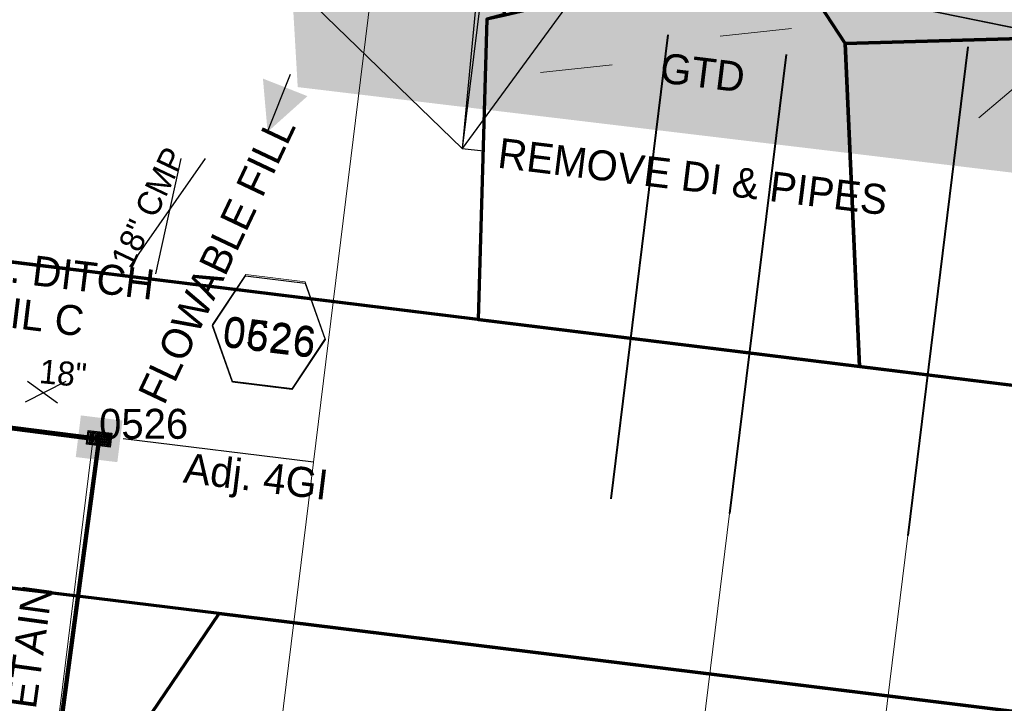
# Model space of a CAD drawing. Extents: x 1160061 to 2574774, y 200346 to 1150371.
# Tile 39 of 123: x 2482839 to 2483003, y 365908 to 366023. Entities that reach past the tile are written whole.
import ezdxf
from ezdxf.enums import TextEntityAlignment as Align

# ---------------------------------------------------------------- set-up
doc = ezdxf.new("R2010")
doc.units = 0
doc.header["$MEASUREMENT"] = 0
doc.linetypes.add('DGN Style 2', pattern=[29.296317, 17.57779, -11.718527])
for name, color, linetype, lineweight in [('Exist Earthen Structure Ditch Cogo Point CELL', 5, 'Continuous', 13), ('Exist Plan Preparation Drainage Notes Label', 31, 'Continuous', 30), ('Exist Plan Preparation Watershed Blue', 5, 'Continuous', 30), ('Exist Structure Minor Pipes RCP 15 Inch Text', 30, 'Continuous', 13), ('Prop Drainage Structure Box Number Symbol CELL', 9, 'Continuous', 30), ('Prop Drainage Structure Drop Inlet Grate 2 Adjust CELL', 7, 'Continuous', 30), ('Prop Drainage Structure Drop Inlet Grate 2 Adjust Label', 9, 'Continuous', 30), ('Prop Drainage Structure Flowable Fill Label', 101, 'Continuous', 30), ('Prop Drainage Structure Pipe RCP 15in Class III', 9, 'Continuous', 211), ('Prop Drainage Structure Pipe Removal Label', 9, 'Continuous', 30), ('Prop Drainage Structure Plot Symbol 20 Scale', 9, 'DGN Style 2', 13), ('Prop Drainage Structure Plot Symbol 50 Scale', 9, 'DGN Style 2', 13), ('Prop Drainage Structure Retain Label', 9, 'Continuous', 30), ('Prop Earthen Structure Ditch Flow Line', 6, 'Rdy Ditch Special Prp', 30), ('Prop Plan Preparation Grade to Drain Arrows CELL', 7, 'Continuous', 13), ('Prop Plan Preparation Grade to Drain Arrows Label', 9, 'Continuous', 30), ('Prop Plan Preparation Watershed Pre Construction', 131, 'Continuous', 30)]:
    doc.layers.add(name, color=color, linetype=linetype, lineweight=lineweight)
for name, color, linetype, lineweight, plot in [('Scratch_Level_5', 6, 'Continuous', 0, False), ('Scratch_Level_6', 30, 'Continuous', 0, False), ('Scratch_Level_7', 9, 'Continuous', 0, False), ('Scratch_Level_8', 171, 'Continuous', 0, False), ('Scratch_Level_9', 9, 'Continuous', 0, False)]:
    doc.layers.add(name, color=color, linetype=linetype, lineweight=lineweight, plot=plot)
doc.styles.add('Style-font001', font='font001.shx')
doc.styles.add('Style-font041', font='font041.shx')
doc.styles.add('Style-GEOMETRICFUTURA_211_M_L', font='GEOMETRICFUTURA_211_M_L.shx')
doc.linetypes.add('Rdy Ditch Special Prp', pattern='A,0.55,-0.2,[22,dgnlstyle-RdylsE.shx,S=0.001111,R=0,X=0,Y=0],-0.2,0.55', length=1.5)
doc.dimstyles.new('erosion_control', dxfattribs={"dimtxt": 4.99999, "dimasz": 9.99998, "dimexe": 2.499995, "dimexo": 2.499995, "dimgap": 2.499995, "dimtad": 0, "dimtih": 1, "dimtoh": 1, "dimzin": 3, "dimdsep": 46, "dimtxsty": 'Style-GEOMETRICFUTURA_211_M_L', "dimcen": 0.09, "dimaunit": 1, "dimadec": 4, "dimazin": 3, "dimtfac": 1, "dimtofl": 0, "dimtmove": 0, "dimatfit": 1, "dimfxl": 1, "dimtzin": 3, "dimlwd": 106, "dimarcsym": 0})

# ---------------------------------------------------------------- blocks, each defined once
blk = doc.blocks.new('PROP TERMINATOR ARROW_137')
at = {"layer": 'Prop Plan Preparation Grade to Drain Arrows CELL', "extrusion": (0, 0, -1)}
blk.add_solid([(5.710468, 0.950265), (0, 0), (4.99999, 0), (5.710468, -0.950265)], dxfattribs=at)
blk = doc.blocks.new('PROP PLAN PREPARATION GRADE TO DRAIN ARROWS_3')
at = {"layer": 'Prop Plan Preparation Grade to Drain Arrows CELL'}
blk.add_line((-7.00001, 0), (4.99999, 0), dxfattribs=at)
blk.add_blockref('PROP TERMINATOR ARROW_137', (4.99999, 0), dxfattribs=at)
blk = doc.blocks.new('PROP TERMINATOR ARROW_228')
at = {"layer": 'Prop Plan Preparation Grade to Drain Arrows CELL'}
blk.add_solid([(-5.710468, 0.950265), (0, 0), (-4.99999, 0), (-5.710468, -0.950265)], dxfattribs=at)
blk = doc.blocks.new('PROP PLAN PREPARATION GRADE TO DRAIN ARROWS_58')
at = {"layer": 'Prop Plan Preparation Grade to Drain Arrows CELL'}
blk.add_line((-7.00001, 0), (4.99999, 0), dxfattribs=at)
blk.add_blockref('PROP TERMINATOR ARROW_228', (4.99999, 0), dxfattribs=at)
blk = doc.blocks.new('PROP TERMINATOR ARROW_230')
at = {"layer": 'Prop Plan Preparation Grade to Drain Arrows CELL'}
blk.add_solid([(-5.710468, 0.950265), (0, 0), (-4.99999, 0), (-5.710468, -0.950265)], dxfattribs=at)
blk = doc.blocks.new('PROP PLAN PREPARATION GRADE TO DRAIN ARROWS_60')
at = {"layer": 'Prop Plan Preparation Grade to Drain Arrows CELL'}
blk.add_line((-7.00001, 0), (4.99999, 0), dxfattribs=at)
blk.add_blockref('PROP TERMINATOR ARROW_230', (4.99999, 0), dxfattribs=at)
blk = doc.blocks.new('PROP DRAINAGE STRUCTURE DROP INLET GRATE 2 ADJUST_4')
at = {"layer": 'Prop Drainage Structure Drop Inlet Grate 2 Adjust CELL', "flags": 128}
for points in [[(-2, 1.16665), (2, 1.16665), (2, -1.16665), (-2, -1.16665), (-2, 1.16665)], [(-1.9375, 1.10415), (1.9375, 1.10415), (1.9375, -1.10415), (-1.9375, -1.10415), (-1.9375, 1.10415)], [(-1.9271, 1.09375), (-0.0104, 1.09375), (-0.0104, -1.09375), (-1.9271, -1.09375), (-1.9271, 1.09375)], [(-1.7604, 0.91145), (-1.5833, 0.91145), (-1.5833, -0.91145), (-1.7604, -0.91145), (-1.7604, 0.91145)], [(-1.4635, 0.91145), (-1.2864, 0.91145), (-1.2864, -0.91145), (-1.4635, -0.91145), (-1.4635, 0.91145)], [(-1.1666, 0.91145), (-0.9895, 0.91145), (-0.9895, -0.91145), (-1.1666, -0.91145), (-1.1666, 0.91145)], [(-0.8697, 0.91145), (-0.6926, 0.91145), (-0.6926, -0.91145), (-0.8697, -0.91145), (-0.8697, 0.91145)], [(-0.5728, 0.91145), (-0.3957, 0.91145), (-0.3957, -0.91145), (-0.5728, -0.91145), (-0.5728, 0.91145)], [(-0.276, 0.91145), (-0.0989, 0.91145), (-0.0989, -0.91145), (-0.276, -0.91145), (-0.276, 0.91145)], [(0.0104, 1.09375), (1.9271, 1.09375), (1.9271, -1.09375), (0.0104, -1.09375), (0.0104, 1.09375)], [(0.0989, 0.91145), (0.276, 0.91145), (0.276, -0.91145), (0.0989, -0.91145), (0.0989, 0.91145)], [(0.3958, 0.91145), (0.5729, 0.91145), (0.5729, -0.91145), (0.3958, -0.91145), (0.3958, 0.91145)], [(0.6926, 0.91145), (0.8697, 0.91145), (0.8697, -0.91145), (0.6926, -0.91145), (0.6926, 0.91145)], [(0.9895, 0.91145), (1.1666, 0.91145), (1.1666, -0.91145), (0.9895, -0.91145), (0.9895, 0.91145)], [(1.2864, 0.91145), (1.4635, 0.91145), (1.4635, -0.91145), (1.2864, -0.91145), (1.2864, 0.91145)], [(1.5833, 0.91145), (1.7604, 0.91145), (1.7604, -0.91145), (1.5833, -0.91145), (1.5833, 0.91145)]]:
    blk.add_lwpolyline(points, dxfattribs=at)
at = {"layer": 'Prop Drainage Structure Plot Symbol 20 Scale'}
blk.add_solid([(-2.00004, 2.00004), (2.00004, 2.00004), (-2.00004, -2.00004), (2.00004, -2.00004)], dxfattribs=at)
at = {"layer": 'Prop Drainage Structure Plot Symbol 50 Scale', "extrusion": (0, 0, -1)}
blk.add_solid([(3.5, 3.5), (-3.5, 3.5), (3.5, -3.5), (-3.5, -3.5)], dxfattribs=at)
blk = doc.blocks.new('PROP DRAINAGE STRUCTURE BOX NUMBER SYMBOL_295')
at = {"layer": 'Scratch_Level_7', "flags": 128}
blk.add_lwpolyline([(-5.000009, 8.944294), (5.000009, 8.944294), (9.47214, 0), (5.000009, -8.944294), (-5.000009, -8.944294), (-9.47214, 0), (-5.000009, 8.944294)], dxfattribs=at)
at = {"layer": 'Scratch_Level_7', "insert": (0.282585, -0.827124), "char_height": 4.99999, "attachment_point": 5, "line_spacing_factor": 0.6, "style": 'Style-GEOMETRICFUTURA_211_M_L'}
blk.add_mtext('\\T1.051;0526', dxfattribs=at)
blk = doc.blocks.new('PROP DRAINAGE STRUCTURE BOX NUMBER SYMBOL_296')
at = {"layer": 'Prop Drainage Structure Box Number Symbol CELL', "flags": 128}
blk.add_lwpolyline([(-5.000009, 8.944294), (5.000009, 8.944294), (9.47214, 0), (5.000009, -8.944294), (-5.000009, -8.944294), (-9.47214, 0), (-5.000009, 8.944294)], dxfattribs=at)
at = {"layer": 'Prop Drainage Structure Box Number Symbol CELL', "insert": (0.282585, -0.827124), "char_height": 4.99999, "attachment_point": 5, "line_spacing_factor": 0.6, "style": 'Style-GEOMETRICFUTURA_211_M_L'}
blk.add_mtext('\\T1.051;0626', dxfattribs=at)

msp = doc.modelspace()

# ---------------------------------------------------------------- hatches: boundary and pattern name
at = {"layer": 'Scratch_Level_6'}
msp.add_hatch(color=256, dxfattribs=at).paths.add_polyline_path([(2483721.98, 365909.88), (2483546.8, 365927.24), (2483367.18, 365953.59), (2483252.8, 365967.27), (2483075.57, 365988.47), (2482885.08, 366011.26), (2482880.97, 366081.83), (2482929.15, 366106.71), (2482966.96, 366131.02), (2482987.28, 366157.32), (2483031.5, 366191.41), (2483081.26, 366218.97), (2483108.54, 366250.27), (2483220.18, 366344.4), (2483343.72, 366408.27), (2483468.57, 366411.46), (2483535.49, 366392), (2483613, 366363.43), (2483686.88, 366313.33), (2483728.72, 366244.73), (2483747.22, 366184.86), (2483747.07, 366108.25), (2483730.27, 365971.7)])

# ---------------------------------------------------------------- linework, layer by layer
at = {"layer": 'Exist Earthen Structure Ditch Cogo Point CELL', "lineweight": 30}
for p, q in [((2482857.04, 365981.3), (2482869.67, 365999.35)), ((2482861.39, 365980.12), (2482865.64, 365999.37)), ((2482846.36, 365962.13), (2482839.55, 365958.69)), ((2482839.96, 365962.2), (2482844.96, 365958.6))]:
    msp.add_line(p, q, dxfattribs=at)
at = {"layer": 'Exist Plan Preparation Drainage Notes Label'}
msp.add_solid([(2482880.05, 366003.78), (2482886.71, 366009.75), (2482879.27, 366012.68)], dxfattribs=at)
at = {"layer": 'Exist Plan Preparation Watershed Blue', "color": 5, "linetype": 'Continuous', "lineweight": 70, "flags": 128}
msp.add_lwpolyline([(2483096.86, 366107.01), (2483085.03, 366098.35), (2483074.29, 366090.89), (2483063.71, 366083.91), (2483054.36, 366078.07), (2483045.9, 366073.03), (2483039.15, 366069.19), (2483032.38, 366065.5), (2483022.09, 366060.16), (2483005.8, 366052.37), (2482990.74, 366045.85), (2482981.09, 366042.01), (2482964.99, 366036.17), (2482965.49, 366035.4), (2482965.49, 366035.4), (2482976.47, 366018.55), (2483049, 366020.62), (2483097.13, 366013.01)], dxfattribs=at)
for points in [[(2482915.23, 365972.49), (2482857.54, 365979.59), (2482642.88, 366006), (2482659.23, 366052.34), (2482748.8, 366042.16), (2482762.82, 366041.08), (2482777.98, 366040.17), (2482789.04, 366039.7), (2482800.02, 366039.39), (2482809.08, 366039.54), (2482820.46, 366039.35), (2482828.9, 366039.56), (2482836.73, 366039.87), (2482843.13, 366040.47), (2482851.54, 366040.79), (2482856.06, 366041.16), (2482884.21, 366044.83), (2482913.53, 366050.06), (2482916.62, 366036.54), (2482919.6, 366023.39), (2482916.65, 366022.57), (2482915.23, 365972.49)], [(2482978.88, 365964.66), (2482976.47, 366018.55), (2482964.99, 366036.17), (2482959.65, 366034.38), (2482946.56, 366030.3), (2482930.58, 366025.9), (2482919.51, 366023.22), (2482916.65, 366022.57), (2482915.23, 365972.49), (2482978.88, 365964.66)], [(2482976.47, 366018.55), (2482978.88, 365964.66), (2483061.04, 365954.55), (2483196.11, 365937.93), (2483322.03, 365922.35), (2483310.13, 365964.2), (2483281.98, 365996.8), (2483237.49, 365991.43), (2483195.28, 365999.78), (2483161.61, 366004.96), (2483146.76, 366006.88), (2483097.13, 366013.01), (2483049, 366020.62), (2482976.47, 366018.55)], [(2483439.35, 365907.02), (2483422.03, 365882.26), (2483429.83, 365853.82), (2483309.19, 365869.59), (2483187.8, 365884.55), (2483012.9, 365906.06), (2482871.97, 365923.41), (2482848.82, 365926.26), (2482726.79, 365941.27), (2482737, 365952.17), (2482740.17, 365977.85), (2482734.42, 365994.5), (2482854.48, 365979.97), (2483061.04, 365954.55), (2483283.7, 365927.16), (2483322.03, 365922.35), (2483368.5, 365916.45), (2483439.35, 365907.02)], [(2483058.94, 365900.41), (2483039.41, 365856.46), (2482972.17, 365864.82), (2482864.4, 365877.99), (2482842.89, 365880.62), (2482871.97, 365923.41), (2483058.94, 365900.41)]]:
    msp.add_lwpolyline(points, close=True, dxfattribs=at)
at = {"layer": 'Prop Drainage Structure Pipe RCP 15in Class III'}
msp.add_line((2482740.2, 365966.77), (2482849.99, 365952.66), dxfattribs=at)
at = {"layer": 'Prop Earthen Structure Ditch Flow Line', "linetype": 'Rdy Ditch Special Prp', "ltscale": 50}
for p, q in [((2482797.12, 365959.39), (2482845.9, 365953.41)), ((2482887.71, 365948.68), (2482855.91, 365952.58))]:
    msp.add_line(p, q, dxfattribs=at)
at = {"layer": 'Prop Plan Preparation Watershed Pre Construction', "color": 200, "flags": 128}
for points in [[(2482996.91, 366112.41), (2482989.53, 366106.46), (2482980.04, 366098.63), (2482972.67, 366093.03), (2482964.9, 366087.65), (2482954.65, 366080.49), (2482949.84, 366077.74), (2482941.8, 366072.91), (2482937.17, 366070.26), (2482932.11, 366067.89), (2482922.54, 366063.2), (2482917.93, 366061.02), (2482912.14, 366058.54), (2482904.5, 366055.72), (2482927.74, 366030.14), (2482955.03, 366031.32), (2483043.69, 366013.31), (2483182.91, 365984.78)], [(2482642.9, 366006), (2482797.14, 365987.03), (2482823.28, 366018.85), (2482834.92, 366026.54), (2482865.73, 366037.89), (2482904.5, 366055.72), (2482927.74, 366030.14), (2482927.74, 366030.14), (2482955.03, 366031.32), (2483182.91, 365984.78), (2483216.08, 365971.52), (2483310.13, 365964.2), (2483322.03, 365922.35), (2483368.5, 365916.45), (2483570.4, 365888.4)]]:
    msp.add_lwpolyline(points, dxfattribs=at)
for points in [[(2482122.74, 366066.82), (2482118.36, 366011.95), (2482871.97, 365923.41), (2482842.89, 365880.62), (2483010.79, 365865.86), (2483048.19, 365861.65), (2483192.34, 365847.94), (2483296.51, 365836.9), (2483403.77, 365823.28), (2483605.26, 365797.14), (2483756.63, 365775.55), (2483838.82, 365763.53), (2483952.78, 365744.85), (2484040.14, 365724.59), (2484096.61, 365715.8), (2484109.76, 365800.29), (2483919.06, 365832.3), (2483715.34, 365866), (2483439.35, 365907.02), (2483368.5, 365916.45), (2482482.15, 366025.78), (2482293.49, 366048), (2482122.74, 366066.82)], [(2482823.28, 366018.85), (2482797.14, 365987.03), (2482908.27, 365973.22), (2483038.13, 365957.37), (2483199.47, 365937.52), (2483308.94, 365923.97), (2483322.03, 365922.35), (2483310.13, 365964.2), (2483236.44, 365968.97), (2483216.08, 365971.52), (2483182.91, 365984.78), (2482955.03, 366031.32), (2482927.74, 366030.14), (2482904.5, 366055.72), (2482868.35, 366039.08), (2482834.92, 366026.54), (2482823.28, 366018.85), (2482823.28, 366018.85)]]:
    msp.add_lwpolyline(points, close=True, dxfattribs=at)
at = {"layer": 'Scratch_Level_5'}
for p, q in [((2482907.14, 366106.61), (2482887.71, 365948.68)), ((2482837.67, 365844.95), (2482850.99, 365953.19)), ((2482875.64, 365850.37), (2482887.71, 365948.68)), ((2482943.84, 365831.69), (2482957.19, 365940.13)), ((2482973.35, 365825.87), (2482986.96, 365936.46))]:
    msp.add_line(p, q, dxfattribs=at)
at = {"layer": 'Scratch_Level_5', "lineweight": 40}
for p, q in [((2482946.86, 366019.96), (2482937.34, 365942.57)), ((2482966.61, 366016.7), (2482957.19, 365940.13)), ((2482996.99, 366017.98), (2482986.96, 365936.46))]:
    msp.add_line(p, q, dxfattribs=at)
at = {"layer": 'Scratch_Level_8', "lineweight": 120}
msp.add_line((2482738.83, 365966.99), (2482851.92, 365952.58), dxfattribs=at)
at = {"layer": 'Scratch_Level_9', "lineweight": 120}
msp.add_line((2482851.92, 365952.58), (2482839.42, 365859.22), dxfattribs=at)

# ---------------------------------------------------------------- block references
at = {"layer": 'Prop Drainage Structure Box Number Symbol CELL', "rotation": 353.002296}
msp.add_blockref('PROP DRAINAGE STRUCTURE BOX NUMBER SYMBOL_296', (2482880.25, 365970.3), dxfattribs=at)
at = {"layer": 'Prop Drainage Structure Plot Symbol 20 Scale', "rotation": 173}
msp.add_blockref('PROP DRAINAGE STRUCTURE DROP INLET GRATE 2 ADJUST_4', (2482851.92, 365952.58), dxfattribs=at)
at = {"layer": 'Prop Plan Preparation Grade to Drain Arrows CELL'}
for name, p, rotation in [('PROP PLAN PREPARATION GRADE TO DRAIN ARROWS_58', (2482962.55, 366020.5), 6.188057), ('PROP PLAN PREPARATION GRADE TO DRAIN ARROWS_3', (2482932.6, 366014.44), 6.188057), ('PROP PLAN PREPARATION GRADE TO DRAIN ARROWS_60', (2483004.15, 366010.66), 40.158199)]:
    msp.add_blockref(name, p, dxfattribs=dict(at, rotation=rotation))
at = {"layer": 'Scratch_Level_7', "rotation": 353.002296}
msp.add_blockref('PROP DRAINAGE STRUCTURE BOX NUMBER SYMBOL_295', (2482880.27, 365970.48), dxfattribs=at)

# ---------------------------------------------------------------- texts
at = {"layer": 'Exist Structure Minor Pipes RCP 15 Inch Text', "style": 'Style-font001'}
for s, rotation, p in [('18" CMP', 64.68, (2482860.09, 365991.21)), ('18"', 354.6053, (2482845.89, 365963.52))]:
    msp.add_text(s, height=4, rotation=rotation, dxfattribs=at).set_placement(p, align=Align.MIDDLE_CENTER)
at = {"layer": 'Prop Drainage Structure Drop Inlet Grate 2 Adjust Label', "style": 'Style-GEOMETRICFUTURA_211_M_L'}
msp.add_text('Adj. 4GI', height=5, rotation=353.0023, dxfattribs=at).set_placement((2482878.12, 365946.32), align=Align.MIDDLE_CENTER)
at = {"layer": 'Prop Drainage Structure Flowable Fill Label', "style": 'Style-GEOMETRICFUTURA_211_M_L'}
msp.add_text('FLOWABLE FILL', height=5, rotation=64.68, dxfattribs=at).set_placement((2482862.77, 365958.02))
at = {"layer": 'Prop Drainage Structure Pipe Removal Label', "insert": (2482918.59, 366000.29), "char_height": 5, "attachment_point": 4, "rotation": 353.0023, "line_spacing_factor": 0.6, "style": 'Style-GEOMETRICFUTURA_211_M_L'}
msp.add_mtext('REMOVE DI & PIPES', dxfattribs=at)
at = {"layer": 'Prop Drainage Structure Retain Label', "insert": (2482840.64, 365902.28), "char_height": 5, "attachment_point": 7, "rotation": 82.1497, "line_spacing_factor": 0.6, "style": 'Style-GEOMETRICFUTURA_211_M_L'}
msp.add_mtext('\\T1.060;RETAIN', dxfattribs=at)
at = {"layer": 'Prop Earthen Structure Ditch Flow Line', "insert": (2482827.29, 365978.58), "char_height": 5, "attachment_point": 5, "rotation": 353.0023, "line_spacing_factor": 0.9, "style": 'Style-GEOMETRICFUTURA_211_M_L'}
msp.add_mtext('SP. CUT MED. DITCH\\PSEE DETAIL C', dxfattribs=at)
at = {"layer": 'Prop Plan Preparation Grade to Drain Arrows Label', "insert": (2482952.68, 366013.65), "char_height": 5, "attachment_point": 5, "rotation": 353.0023, "line_spacing_factor": 0.6, "style": 'Style-GEOMETRICFUTURA_211_M_L'}
msp.add_mtext('GTD', dxfattribs=at)
at = {"layer": 'Scratch_Level_8', "linetype": 'Continuous', "style": 'Style-font041'}
msp.add_text('0526', height=5, dxfattribs=at).set_placement((2482851.92, 365957.58), align=Align.TOP_LEFT)

# ---------------------------------------------------------------- leaders
at = {"layer": 'Exist Plan Preparation Drainage Notes Label'}
msp.add_leader([(2482880.05, 366003.78), (2482883.86, 366013.43)], dimstyle='erosion_control', override={"dimtxt": 4, "dimasz": 8, "dimgap": 0, "dimtxsty": 'Style-font001', "dimlwd": -2}, dxfattribs=at)
at = {"layer": 'Prop Drainage Structure Pipe Removal Label'}
for points in [[(2482920.05, 366061.29), (2482912.53, 366001.04)], [(2482932.7, 366052.46), (2482942.61, 366042.06), (2482912.53, 366001.04), (2482916.11, 366000.6)], [(2482916.48, 366042.78), (2482912.53, 366001.04)], [(2482888.04, 366024.72), (2482912.53, 366001.04)]]:
    msp.add_leader(points, dimstyle='erosion_control', override={"dimtxt": 5, "dimasz": 5, "dimgap": 0, "dimlwd": -2}, dxfattribs=at)

doc.saveas('drawing.dxf')
